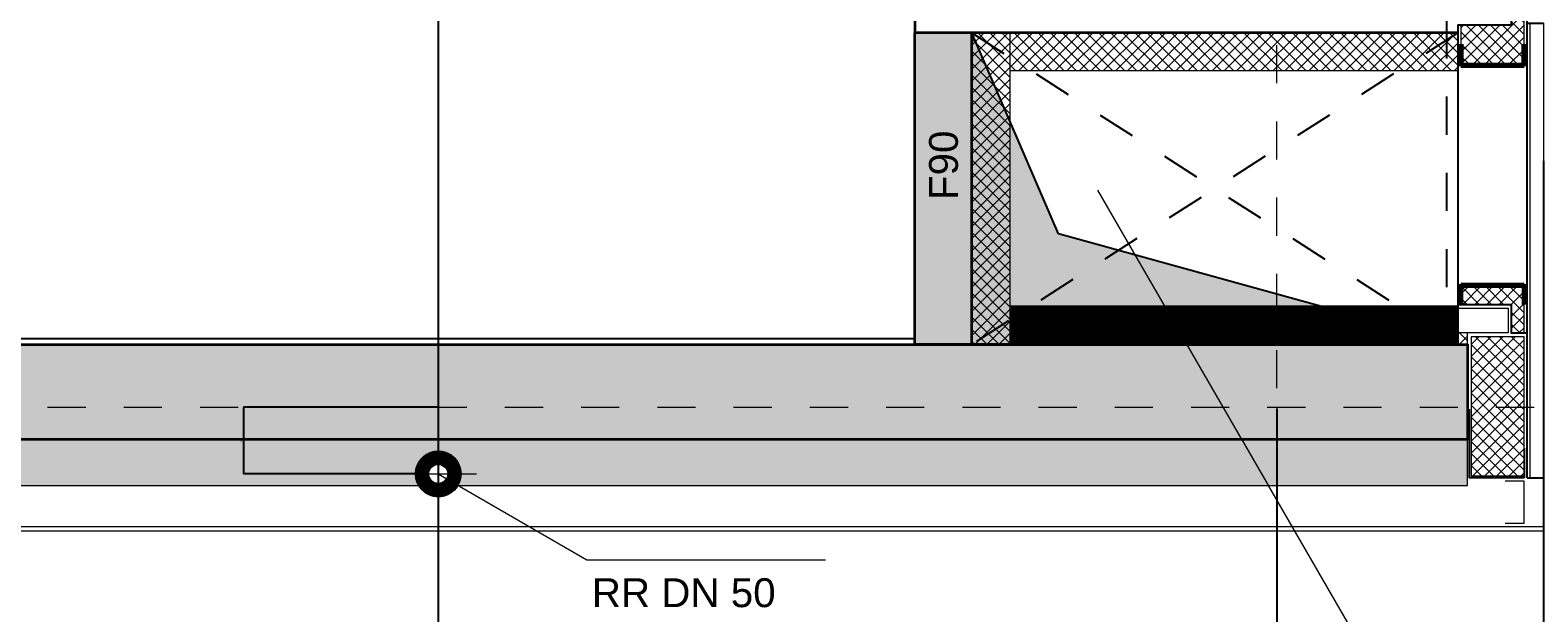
# Model space of a CAD drawing. Header units: metres. Extents: x -13 to 93, y -119 to 25.
# Tile 10 of 256: x 9.73 to 13.68, y -112.29 to -110.76. Entities that reach past the tile are written whole.
import ezdxf

# ---------------------------------------------------------------- set-up
doc = ezdxf.new("R2010")
doc.units = ezdxf.units.M
doc.header["$LTSCALE"] = 0.00508
doc.header["$PDMODE"] = 1
doc.header["$PDSIZE"] = -2
for name, pattern in [('STYLE_05', [0.19684, 0.069505, -0.127335]), ('STYLE_06', [1.0537, 0.590515, -0.19684, 0.069505, -0.19684]), ('STYLE_11', [0.393677, 0.196838, -0.196838])]:
    doc.linetypes.add(name, pattern=pattern)
doc.layers.get('0').update_dxf_attribs({"lineweight": 18})
for name, color, linetype, lineweight in [('3-0-0 DämmgSchraff', 7, 'Continuous', 18), ('3-0-0 Dämmung', 7, 'Continuous', 18), ('3-3-0 AW Fassade', 7, 'Continuous', 18), ('3-3-0-1 AW Beton', 7, 'Continuous', 35), ('3-3-5 AWBekleidungen', 7, 'Continuous', 18), ('3-4-0-2 IW GK', 7, 'Continuous', 35), ('3-4-5 IWBekleidungen', 7, 'Continuous', 25), ('3-5-1-1 DeckenDurchb', 7, 'Continuous', 25), ('3-5-1-1 DeckenDurchb VED', 7, 'STYLE_11', 25), ('3-5-9 DeckenSonstig VED', 7, 'STYLE_11', 25), ('3-6-3-2 Dachrinne', 7, 'Continuous', 18), ('4-1-0 AbwasWasserGas', 7, 'Continuous', 18), ('Bemaßung', 7, 'Continuous', 18), ('Keine', 7, 'Continuous', 18), ('Plan-Achse', 1, 'STYLE_06', 18), ('Plan-Text-Hinweis', 7, 'Continuous', 13)]:
    doc.layers.add(name, color=color, linetype=linetype, lineweight=lineweight)
doc.layers.get('0').freeze()
doc.styles.add('Arial', font='ARIAL.TTF')
doc.dimstyles.new('MTZ_200', dxfattribs={"dimtxt": 0.075762, "dimasz": 0.000706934, "dimexe": 0.001, "dimexo": 0.003, "dimgap": 0.0001, "dimtad": 1, "dimdec": 4, "dimzin": 11, "dimtxsty": 'Arial', "dimblk": 'VW_SLASH', "dimcen": 0, "dimdle": 0.001, "dimazin": 0, "dimtfac": 1, "dimtdec": 4, "dimtix": 1, "dimtmove": 0, "dimatfit": 0, "dimldrblk": 'VW_FILLEDARROW', "dimfxl": 0, "dimfrac": 2, "dimtolj": 1, "dimtzin": 11, "dimarcsym": 0})
pattern_1 = [(45, (0, 0), (0.015875, -0.015875), [])]
pattern_2 = [(-45, (0, 0), (0.015875, 0.015875), [])]
pattern_3 = [(45, (0, 0), (0.0003175, -0.0003175), [])]
pattern_4 = [(-45, (0, 0), (0.0003175, 0.0003175), [])]

# ---------------------------------------------------------------- blocks, each defined once
blk = doc.blocks.new('*U60')
at = {"color": 7}
blk.add_wipeout([(24.7136, -103.8361), (25.8886, -103.8361), (25.8886, -103.9361), (24.7136, -103.9361)], dxfattribs=at).dxf.layer = '3-0-0 Dämmung'
at = {"layer": '3-0-0 Dämmung', "linetype": 'Continuous', "lineweight": 5}
h = blk.add_hatch(dxfattribs=at)
h.set_pattern_fill('D_MMUNG_1_50', style=0, pattern_type=2)
h.set_pattern_definition(pattern_1)
h.paths.add_polyline_path([(24.7136, -103.8361), (25.8886, -103.8361), (25.8886, -103.9361), (24.7136, -103.9361)])
at = {"layer": '3-0-0 Dämmung', "linetype": 'Continuous', "lineweight": 13}
h = blk.add_hatch(dxfattribs=at)
h.set_pattern_fill('D_MMUNG_1_50-1', style=0, pattern_type=2)
h.set_pattern_definition(pattern_2)
h.paths.add_polyline_path([(24.7136, -103.8361), (25.8886, -103.8361), (25.8886, -103.9361), (24.7136, -103.9361)])
at = {"layer": '3-0-0 Dämmung', "color": 7}
blk.add_lwpolyline([(24.7136, -103.8361), (25.8886, -103.8361), (25.8886, -103.9361), (24.7136, -103.9361)], close=True, dxfattribs=at)
blk = doc.blocks.new('*U61')
at = {"color": 7}
blk.add_wipeout([(24.6136, -103.8361), (24.7136, -103.8361), (24.7136, -104.6536), (24.6136, -104.6536)], dxfattribs=at).dxf.layer = '3-0-0 Dämmung'
at = {"layer": '3-0-0 Dämmung', "linetype": 'Continuous', "lineweight": 5}
h = blk.add_hatch(dxfattribs=at)
h.set_pattern_fill('D_MMUNG_1_50', style=0, pattern_type=2)
h.set_pattern_definition(pattern_1)
h.paths.add_polyline_path([(24.6136, -103.8361), (24.7136, -103.8361), (24.7136, -104.6536), (24.6136, -104.6536)])
at = {"layer": '3-0-0 Dämmung', "linetype": 'Continuous', "lineweight": 13}
h = blk.add_hatch(dxfattribs=at)
h.set_pattern_fill('D_MMUNG_1_50-1', style=0, pattern_type=2)
h.set_pattern_definition(pattern_2)
h.paths.add_polyline_path([(24.6136, -103.8361), (24.7136, -103.8361), (24.7136, -104.6536), (24.6136, -104.6536)])
at = {"layer": '3-0-0 Dämmung', "color": 7}
blk.add_lwpolyline([(24.6136, -103.8361), (24.7136, -103.8361), (24.7136, -104.6536), (24.6136, -104.6536)], close=True, dxfattribs=at)
blk = doc.blocks.new('*U491')
at = {"layer": '3-3-5 AWBekleidungen', "color": 7, "linetype": 'Continuous'}
for p, q in [((-0.124, 1.3541), (-0.174, 1.3541)), ((-0.174, 1.3541), (-0.174, 1.2441)), ((-0.174, 1.2441), (-0.124, 1.2441))]:
    blk.add_line(p, q, dxfattribs=at)
blk = doc.blocks.new('*U492')
at = {"layer": '3-3-0 AW Fassade', "color": 7}
blk.add_line((-0.132, 0), (-0.195, 0), dxfattribs=at)
for points in [[(-0.195, 0.0325), (-0.182, 0.0325), (-0.182, -0.0325), (-0.195, -0.0325)], [(-0.132, 0.0325), (0, 0.0325), (0, -0.0325), (-0.132, -0.0325)]]:
    blk.add_lwpolyline(points, close=True, dxfattribs=at)
blk = doc.blocks.new('*U493')
at = {"layer": 'Keine', "lineweight": 25}
for p, q in [((-0.182, 1.235), (-0.225, 1.235)), ((-0.182, 1.235), (-0.182, 0.0425)), ((-0.182, 0.0425), (-0.225, 0.0425))]:
    blk.add_line(p, q, dxfattribs=at)
blk = doc.blocks.new('*U494')
at = {"layer": 'Keine', "lineweight": 25}
for p, q in [((-0.174, 1.235), (-0.03, 1.235)), ((-0.174, 1.1572), (-0.174, 1.235)), ((-0.03, 1.055), (-0.03, 1.235))]:
    blk.add_line(p, q, dxfattribs=at)
blk = doc.blocks.new('*U495')
at = {"layer": 'Keine', "color": 7, "lineweight": 70}
for p, q in [((-0.174, 0.73), (-0.174, 0.78)), ((-0.008, 0.78), (-0.008, 0.73)), ((-0.008, 0.73), (-0.174, 0.73))]:
    blk.add_line(p, q, dxfattribs=at)
blk = doc.blocks.new('*U496')
at = {"layer": 'Keine', "color": 7, "lineweight": 70}
for p, q in [((-0.008, 0.1525), (-0.174, 0.1525)), ((-0.174, 0.1525), (-0.174, 0.0975)), ((-0.008, 0.0975), (-0.008, 0.1525))]:
    blk.add_line(p, q, dxfattribs=at)
blk = doc.blocks.new('S_Randfeld_Lamelle_Schacht')
at = {"layer": '3-3-0 AW Fassade', "color": 7}
blk.add_blockref('*U492', (0, 0), dxfattribs=at)
at = {"color": 7, "linetype": 'Continuous'}
blk.add_wipeout([(-0.174, 0.865), (-0.035, 0.865), (-0.035, 1.23), (-0.174, 1.23)], dxfattribs=at).dxf.layer = '3-0-0 Dämmung'
at = {"layer": '3-0-0 Dämmung', "linetype": 'Continuous', "lineweight": 5}
h = blk.add_hatch(dxfattribs=at)
h.set_pattern_fill('D_MMUNG_1_50', style=0, pattern_type=2)
h.set_pattern_definition(pattern_1)
h.paths.add_polyline_path([(-0.174, 0.865), (-0.035, 0.865), (-0.035, 1.23), (-0.174, 1.23)])
at = {"layer": '3-0-0 Dämmung', "linetype": 'Continuous', "lineweight": 13}
h = blk.add_hatch(dxfattribs=at)
h.set_pattern_fill('D_MMUNG_1_50-1', style=0, pattern_type=2)
h.set_pattern_definition(pattern_2)
h.paths.add_polyline_path([(-0.174, 0.865), (-0.035, 0.865), (-0.035, 1.23), (-0.174, 1.23)])
at = {"layer": '3-0-0 Dämmung', "color": 7, "linetype": 'Continuous'}
blk.add_lwpolyline([(-0.174, 0.865), (-0.035, 0.865), (-0.035, 1.23), (-0.174, 1.23)], close=True, dxfattribs=at)
at = {"layer": 'Keine'}
blk.add_lwpolyline([(-0.225, 1.235), (-0.19, 1.235), (-0.19, 0.0425), (-0.225, 0.0425)], close=True, dxfattribs=at)
at = {"layer": '3-3-5 AWBekleidungen', "color": 7}
blk.add_blockref('*U491', (0, 0), dxfattribs=at)
at = {"layer": 'Keine'}
blk.add_blockref('*U493', (0, 0), dxfattribs=at)
at = {"layer": 'Keine', "color": 7}
blk.add_blockref('*U494', (0, 0), dxfattribs=at)
at = {"color": 7, "linetype": 'Continuous'}
blk.add_wipeout([(0, 0.855), (0, 0.885), (-0.025, 0.885), (-0.025, 0.855)], dxfattribs=at).dxf.layer = '3-0-0 Dämmung'
at = {"lineweight": 18}
blk.add_wipeout([(-0.14, 0.0475), (-0.008, 0.0475), (-0.008, 0.1525), (-0.174, 0.1525), (-0.174, 0.015), (-0.14, 0.015)], dxfattribs=at).dxf.layer = '3-0-0 Dämmung'
at = {"layer": '3-0-0 Dämmung', "linetype": 'Continuous', "lineweight": 5}
h = blk.add_hatch(dxfattribs=at)
h.set_pattern_fill('D_MMUNG_1_50', style=0, pattern_type=2)
h.set_pattern_definition(pattern_1)
h.paths.add_polyline_path([(0, 0.855), (0, 0.885), (-0.025, 0.885), (-0.025, 0.855)])
at = {"layer": '3-0-0 Dämmung', "linetype": 'Continuous', "lineweight": 13}
h = blk.add_hatch(dxfattribs=at)
h.set_pattern_fill('D_MMUNG_1_50-1', style=0, pattern_type=2)
h.set_pattern_definition(pattern_2)
h.paths.add_polyline_path([(0, 0.855), (0, 0.885), (-0.025, 0.885), (-0.025, 0.855)])
at = {"layer": '3-0-0 Dämmung', "linetype": 'Continuous', "lineweight": 5}
h = blk.add_hatch(dxfattribs=at)
h.set_pattern_fill('D_MMUNG_1_50', style=0, pattern_type=2)
h.set_pattern_definition(pattern_1)
h.paths.add_polyline_path([(-0.14, 0.0475), (-0.008, 0.0475), (-0.008, 0.1525), (-0.174, 0.1525), (-0.174, 0.015), (-0.14, 0.015)])
at = {"layer": '3-0-0 Dämmung', "linetype": 'Continuous', "lineweight": 13}
h = blk.add_hatch(dxfattribs=at)
h.set_pattern_fill('D_MMUNG_1_50-1', style=0, pattern_type=2)
h.set_pattern_definition(pattern_2)
h.paths.add_polyline_path([(-0.14, 0.0475), (-0.008, 0.0475), (-0.008, 0.1525), (-0.174, 0.1525), (-0.174, 0.015), (-0.14, 0.015)])
at = {"layer": '3-0-0 DämmgSchraff', "lineweight": 25}
blk.add_lwpolyline([(0, 0.1525), (-0.182, 0.1525), (-0.182, 0.015), (-0.14, 0.015), (-0.14, 0.0475), (-0.132, 0.0475), (-0.0543, 0.0475), (0, 0.0475)], close=True, dxfattribs=at)
at = {"layer": '3-0-0 Dämmung', "color": 7, "linetype": 'Continuous'}
blk.add_lwpolyline([(0, 0.855), (0, 0.885), (-0.025, 0.885), (-0.025, 0.855)], close=True, dxfattribs=at)
at = {"layer": '3-0-0 Dämmung', "lineweight": 18}
blk.add_lwpolyline([(-0.14, 0.0475), (-0.008, 0.0475), (-0.008, 0.1525), (-0.174, 0.1525), (-0.174, 0.015), (-0.14, 0.015)], close=True, dxfattribs=at)
at = {"layer": 'Keine'}
blk.add_lwpolyline([(0, 0.855), (0, 0.79), (-0.132, 0.79), (-0.132, 0.855)], close=True, dxfattribs=at)
at = {"layer": 'Keine', "color": 7}
blk.add_blockref('*U496', (0, 0), dxfattribs=at)
at = {"lineweight": 18}
blk.add_wipeout([(-0.14, 0.855), (-0.174, 0.855), (-0.174, 0.73), (-0.008, 0.73), (-0.008, 0.78), (-0.14, 0.78)], dxfattribs=at).dxf.layer = '3-0-0 Dämmung'
at = {"layer": '3-0-0 Dämmung', "linetype": 'Continuous', "lineweight": 5}
h = blk.add_hatch(dxfattribs=at)
h.set_pattern_fill('D_MMUNG_1_50', style=0, pattern_type=2)
h.set_pattern_definition(pattern_1)
h.paths.add_polyline_path([(-0.14, 0.855), (-0.174, 0.855), (-0.174, 0.73), (-0.008, 0.73), (-0.008, 0.78), (-0.14, 0.78)])
at = {"layer": '3-0-0 Dämmung', "linetype": 'Continuous', "lineweight": 13}
h = blk.add_hatch(dxfattribs=at)
h.set_pattern_fill('D_MMUNG_1_50-1', style=0, pattern_type=2)
h.set_pattern_definition(pattern_2)
h.paths.add_polyline_path([(-0.14, 0.855), (-0.174, 0.855), (-0.174, 0.73), (-0.008, 0.73), (-0.008, 0.78), (-0.14, 0.78)])
at = {"layer": '3-0-0 DämmgSchraff', "lineweight": 25}
blk.add_lwpolyline([(-0.132, 0.78), (-0.14, 0.78), (-0.14, 0.855), (-0.182, 0.855), (-0.182, 0.73), (-0.1361, 0.73), (-0.1121, 0.73), (0, 0.73), (0, 0.78), (-0.0803, 0.78)], close=True, dxfattribs=at)
at = {"layer": '3-0-0 Dämmung', "lineweight": 18}
blk.add_lwpolyline([(-0.14, 0.855), (-0.174, 0.855), (-0.174, 0.73), (-0.008, 0.73), (-0.008, 0.78), (-0.14, 0.78)], close=True, dxfattribs=at)
at = {"layer": 'Keine', "color": 7}
blk.add_blockref('*U495', (0, 0), dxfattribs=at)
blk = doc.blocks.new('*U526')
at = {"layer": '3-5-1-1 DeckenDurchb', "linetype": 'Continuous', "lineweight": 0}
blk.add_hatch(color=7, dxfattribs=at).paths.add_polyline_path([(24.6136, -103.8361), (24.6136, -104.6536), (25.8886, -104.6536), (24.8413, -104.3639)])
at = {"layer": '3-5-1-1 DeckenDurchb'}
for points in [[(24.6136, -103.8361), (24.6136, -104.6536), (25.8886, -104.6536), (24.8413, -104.3639)], [(24.6136, -103.8361), (25.8886, -103.8361), (25.8886, -104.6536), (24.6136, -104.6536)]]:
    blk.add_lwpolyline(points, close=True, dxfattribs=at)
blk = doc.blocks.new('*U555')
at = {"layer": '3-5-1-1 DeckenDurchb VED'}
for p, q in [((24.6136, -103.8361), (25.8886, -104.6536)), ((25.8886, -103.8361), (24.6136, -104.6536))]:
    blk.add_line(p, q, dxfattribs=at)
blk.add_lwpolyline([(24.6136, -103.8361), (25.8886, -103.8361), (25.8886, -104.6536), (24.6136, -104.6536)], close=True, dxfattribs=at)
blk = doc.blocks.new('VW_SLASH')
at = {"color": 0, "linetype": 'ByBlock', "lineweight": -2}
blk.add_line((0, 0), (-1, 0), dxfattribs=at)
at = {"color": 0, "linetype": 'ByBlock', "lineweight": 20}
blk.add_line((0, 0), (0, 0), dxfattribs=at)
blk = doc.blocks.new('*D750')
at = {"layer": 'Bemaßung', "color": 0, "lineweight": -2}
for p, q in [((-0.7, -110.938), (-0.7, -115.551)), ((13.7, -111.103), (13.7, -115.551)), ((-0.6993, -115.55), (13.6993, -115.55))]:
    blk.add_line(p, q, dxfattribs=at)
at = {"layer": 'Defpoints', "color": 0, "lineweight": 0}
for p in [(-0.7, -110.935), (13.7, -111.1), (13.7, -115.55)]:
    blk.add_point(p, dxfattribs=at)
at = {"layer": 'Bemaßung', "color": 0, "lineweight": -2, "xscale": 0.00070693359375, "yscale": 0.00070693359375, "zscale": 0.00070693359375, "rotation": 180}
blk.add_blockref('VW_SLASH', (-0.7, -115.55), dxfattribs=at)
at = {"layer": 'Bemaßung', "color": 0, "lineweight": -2, "xscale": 0.00070693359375, "yscale": 0.00070693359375, "zscale": 0.00070693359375}
blk.add_blockref('VW_SLASH', (13.7, -115.55), dxfattribs=at)
at = {"layer": 'Bemaßung', "color": 0, "insert": (6.5, -115.5388), "char_height": 0.00227, "attachment_point": 5, "style": 'Arial'}
blk.add_mtext('\\A1;720m', dxfattribs=at)
blk = doc.blocks.new('VW_FILLEDARROW')
at = {"color": 0, "lineweight": -2}
blk.add_solid([(0, 0), (0, 0), (0, 0)], dxfattribs=at)
blk = doc.blocks.new('*D762')
at = {"layer": 'Bemaßung', "color": 0, "lineweight": -2}
for p, q in [((-0.7, -110.938), (-0.7, -115.551)), ((13.7, -111.103), (13.7, -115.551)), ((-0.6993, -115.55), (13.6993, -115.55))]:
    blk.add_line(p, q, dxfattribs=at)
at = {"layer": 'Defpoints', "color": 0, "lineweight": 0}
for p in [(-0.7, -110.935), (13.7, -111.1), (13.7, -115.55)]:
    blk.add_point(p, dxfattribs=at)
at = {"layer": 'Bemaßung', "color": 0, "lineweight": -2, "xscale": 0.00070693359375, "yscale": 0.00070693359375, "zscale": 0.00070693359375, "rotation": 180}
blk.add_blockref('VW_SLASH', (-0.7, -115.55), dxfattribs=at)
at = {"layer": 'Bemaßung', "color": 0, "lineweight": -2, "xscale": 0.00070693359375, "yscale": 0.00070693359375, "zscale": 0.00070693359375}
blk.add_blockref('VW_SLASH', (13.7, -115.55), dxfattribs=at)
at = {"layer": 'Bemaßung', "color": 0, "insert": (6.5, -115.5388), "char_height": 0.00227, "attachment_point": 5, "style": 'Arial'}
blk.add_mtext('\\A1;720m', dxfattribs=at)
blk = doc.blocks.new('*D773')
at = {"layer": 'Bemaßung', "color": 0, "lineweight": -2}
for p, q in [((13.7, -111.763), (13.7, -115.201)), ((7.176, -112.078), (7.176, -115.201)), ((7.1767, -115.2), (10.3167, -115.2)), ((13.6993, -115.2), (10.3469, -115.2))]:
    blk.add_line(p, q, dxfattribs=at)
at = {"layer": 'Defpoints', "color": 0, "lineweight": 0}
for p in [(13.7, -111.76), (7.176, -112.075), (7.176, -115.2)]:
    blk.add_point(p, dxfattribs=at)
at = {"layer": 'Bemaßung', "color": 0, "lineweight": -2, "xscale": 0.00070693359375, "yscale": 0.00070693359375, "zscale": 0.00070693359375, "rotation": 180}
blk.add_blockref('VW_SLASH', (7.176, -115.2), dxfattribs=at)
at = {"layer": 'Bemaßung', "color": 0, "lineweight": -2, "xscale": 0.00070693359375, "yscale": 0.00070693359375, "zscale": 0.00070693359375}
blk.add_blockref('VW_SLASH', (13.7, -115.2), dxfattribs=at)
at = {"layer": 'Bemaßung', "color": 0, "insert": (10.3318, -115.19), "char_height": 0.00227, "attachment_point": 5, "style": 'Arial'}
blk.add_mtext('\\A1;326,2m', dxfattribs=at)
blk = doc.blocks.new('*D779')
at = {"layer": 'Bemaßung', "color": 0, "lineweight": -2}
for p, q in [((-0.7, -110.938), (-0.7, -115.551)), ((13.7, -111.103), (13.7, -115.551)), ((-0.6993, -115.55), (13.6993, -115.55))]:
    blk.add_line(p, q, dxfattribs=at)
at = {"layer": 'Defpoints', "color": 0, "lineweight": 0}
for p in [(-0.7, -110.935), (13.7, -111.1), (13.7, -115.55)]:
    blk.add_point(p, dxfattribs=at)
at = {"layer": 'Bemaßung', "color": 0, "lineweight": -2, "xscale": 0.00070693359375, "yscale": 0.00070693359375, "zscale": 0.00070693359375, "rotation": 180}
blk.add_blockref('VW_SLASH', (-0.7, -115.55), dxfattribs=at)
at = {"layer": 'Bemaßung', "color": 0, "lineweight": -2, "xscale": 0.00070693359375, "yscale": 0.00070693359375, "zscale": 0.00070693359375}
blk.add_blockref('VW_SLASH', (13.7, -115.55), dxfattribs=at)
at = {"layer": 'Bemaßung', "color": 0, "insert": (6.5, -115.5388), "char_height": 0.00227, "attachment_point": 5, "style": 'Arial'}
blk.add_mtext('\\A1;720m', dxfattribs=at)
blk = doc.blocks.new('*D786')
at = {"layer": 'Bemaßung', "color": 0, "lineweight": -2}
for p, q in [((7.28, -111.753), (7.28, -114.846)), ((13.5, -112.433), (13.5, -114.846)), ((13.4993, -114.845), (7.2807, -114.845))]:
    blk.add_line(p, q, dxfattribs=at)
at = {"layer": 'Defpoints', "color": 0, "lineweight": 0}
for p in [(7.28, -111.75), (13.5, -112.43), (7.28, -114.845)]:
    blk.add_point(p, dxfattribs=at)
at = {"layer": 'Bemaßung', "color": 0, "lineweight": -2, "xscale": 0.00070693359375, "yscale": 0.00070693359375, "zscale": 0.00070693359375, "rotation": 180}
blk.add_blockref('VW_SLASH', (7.28, -114.845), dxfattribs=at)
at = {"layer": 'Bemaßung', "color": 0, "lineweight": -2, "xscale": 0.00070693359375, "yscale": 0.00070693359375, "zscale": 0.00070693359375}
blk.add_blockref('VW_SLASH', (13.5, -114.845), dxfattribs=at)
at = {"layer": 'Bemaßung', "color": 0, "insert": (10.39, -114.8338), "char_height": 0.00227, "attachment_point": 5, "style": 'Arial'}
blk.add_mtext('\\A1;311m', dxfattribs=at)
blk = doc.blocks.new('*D802')
at = {"layer": 'Bemaßung', "color": 0, "lineweight": -2}
for p, q in [((-0.7, -110.938), (-0.7, -115.551)), ((13.7, -111.103), (13.7, -115.551)), ((-0.6993, -115.55), (13.6993, -115.55))]:
    blk.add_line(p, q, dxfattribs=at)
at = {"layer": 'Defpoints', "color": 0, "lineweight": 0}
for p in [(-0.7, -110.935), (13.7, -111.1), (13.7, -115.55)]:
    blk.add_point(p, dxfattribs=at)
at = {"layer": 'Bemaßung', "color": 0, "lineweight": -2, "xscale": 0.00070693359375, "yscale": 0.00070693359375, "zscale": 0.00070693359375, "rotation": 180}
blk.add_blockref('VW_SLASH', (-0.7, -115.55), dxfattribs=at)
at = {"layer": 'Bemaßung', "color": 0, "lineweight": -2, "xscale": 0.00070693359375, "yscale": 0.00070693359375, "zscale": 0.00070693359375}
blk.add_blockref('VW_SLASH', (13.7, -115.55), dxfattribs=at)
at = {"layer": 'Bemaßung', "color": 0, "insert": (6.5, -115.5388), "char_height": 0.00227, "attachment_point": 5, "style": 'Arial'}
blk.add_mtext('\\A1;720m', dxfattribs=at)
blk = doc.blocks.new('*D803')
at = {"layer": 'Bemaßung', "color": 0, "lineweight": -2}
for p, q in [((-1.53, -109.678), (-1.53, -115.901)), ((42.58, -110.113), (42.58, -115.901)), ((42.5793, -115.9), (-1.5293, -115.9))]:
    blk.add_line(p, q, dxfattribs=at)
at = {"layer": 'Defpoints', "color": 0, "lineweight": 0}
for p in [(-1.53, -109.675), (42.58, -110.11), (-1.53, -115.9)]:
    blk.add_point(p, dxfattribs=at)
at = {"layer": 'Bemaßung', "color": 0, "lineweight": -2, "xscale": 0.00070693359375, "yscale": 0.00070693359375, "zscale": 0.00070693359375, "rotation": 180}
blk.add_blockref('VW_SLASH', (-1.53, -115.9), dxfattribs=at)
at = {"layer": 'Bemaßung', "color": 0, "lineweight": -2, "xscale": 0.00070693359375, "yscale": 0.00070693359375, "zscale": 0.00070693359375}
blk.add_blockref('VW_SLASH', (42.58, -115.9), dxfattribs=at)
at = {"layer": 'Bemaßung', "color": 0, "insert": (20.525, -115.8886), "char_height": 0.002273, "attachment_point": 5, "style": 'Arial'}
blk.add_mtext('\\A1;2205,5m', dxfattribs=at)
blk = doc.blocks.new('*D1304')
at = {"layer": 'Bemaßung', "color": 0, "lineweight": -2}
for p, q in [((10.797, -111.75), (10.289, -111.75)), ((10.29, -111.9243), (10.29, -111.7507)), ((10.777, -111.925), (10.289, -111.925))]:
    blk.add_line(p, q, dxfattribs=at)
at = {"layer": 'Defpoints', "color": 0, "lineweight": 0}
for p in [(10.29, -111.75), (10.8, -111.75), (10.78, -111.925)]:
    blk.add_point(p, dxfattribs=at)
at = {"layer": 'Bemaßung', "color": 0, "lineweight": -2, "xscale": 0.00070693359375, "yscale": 0.00070693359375, "zscale": 0.00070693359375}
for p, rotation in [((10.29, -111.75), 90), ((10.29, -111.925), 270)]:
    blk.add_blockref('VW_SLASH', p, dxfattribs=dict(at, rotation=rotation))
at = {"layer": 'Bemaßung', "color": 0, "insert": (10.2835, -111.8375), "char_height": 0.00253, "attachment_point": 5, "rotation": 90, "style": 'Arial'}
blk.add_mtext('\\A1;8,75m', dxfattribs=at)
blk = doc.blocks.new('*D1305')
at = {"layer": 'Bemaßung', "color": 0, "lineweight": -2}
for p, q in [((10.8, -109.928), (10.8, -112.511)), ((13, -111.753), (13, -112.511)), ((12.9993, -112.51), (10.8007, -112.51))]:
    blk.add_line(p, q, dxfattribs=at)
at = {"layer": 'Defpoints', "color": 0, "lineweight": 0}
for p in [(10.8, -109.925), (13, -111.75), (10.8, -112.51)]:
    blk.add_point(p, dxfattribs=at)
at = {"layer": 'Bemaßung', "color": 0, "lineweight": -2, "xscale": 0.00070693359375, "yscale": 0.00070693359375, "zscale": 0.00070693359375, "rotation": 180}
blk.add_blockref('VW_SLASH', (10.8, -112.51), dxfattribs=at)
at = {"layer": 'Bemaßung', "color": 0, "lineweight": -2, "xscale": 0.00070693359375, "yscale": 0.00070693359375, "zscale": 0.00070693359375}
blk.add_blockref('VW_SLASH', (13, -112.51), dxfattribs=at)
at = {"layer": 'Bemaßung', "color": 0, "insert": (11.9, -112.5037), "char_height": 0.00253, "attachment_point": 5, "style": 'Arial'}
blk.add_mtext('\\A1;110m', dxfattribs=at)

msp = doc.modelspace()

# ---------------------------------------------------------------- linework, layer by layer
at = {"layer": '3-3-0 AW Fassade', "color": 7}
msp.add_lwpolyline([(7.176, -112.063), (13.7, -112.063), (13.7, -112.075), (7.176, -112.075)], close=True, dxfattribs=at)
at = {"layer": 'Plan-Text-Hinweis', "color": 7, "linetype": 'Continuous'}
msp.add_line((11.19, -112.1501666), (11.81585469, -112.1501666), dxfattribs=at)

# ---------------------------------------------------------------- block references
at = {"layer": '3-0-0 Dämmung', "color": 7}
msp.add_blockref('*U60', (-12.41363701, -6.93135892), dxfattribs=at)

# ---------------------------------------------------------------- texts
at = {"layer": 'Plan-Text-Hinweis', "insert": (12.08770392, -111.20639096), "char_height": 0.0757622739, "attachment_point": 1, "rotation": 90, "line_spacing_factor": 0.967741, "style": 'Arial'}
msp.add_mtext('{\\C7;\\lF90}', dxfattribs=at)
at = {"layer": 'Plan-Text-Hinweis', "color": 7, "insert": (11.2029486, -112.19881975), "char_height": 0.075762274, "attachment_point": 1, "line_spacing_factor": 0.967741, "style": 'Arial'}
msp.add_mtext('RR DN 50', dxfattribs=at)

# ---------------------------------------------------------------- wipeouts: each hides what was drawn before it
at = {"color": 7}
msp.add_wipeout([(12.3, -111.485), (12.3, -111.585), (13.475, -111.585), (13.475, -111.55), (13.475, -111.485)], dxfattribs=at).dxf.layer = '3-0-0 Dämmung'
at = {"color": 7, "linetype": 'Continuous'}
for points, layer in [([(7.39, -111.955), (13.5, -111.955), (13.5, -111.835), (7.39, -111.835)], '3-0-0 Dämmung'), ([(7.25, -111.57), (12.05, -111.57), (12.05, -111.585), (7.25, -111.585)], '3-4-5 IWBekleidungen')]:
    msp.add_wipeout(points, dxfattribs=at).dxf.layer = layer

# ---------------------------------------------------------------- next in the draw order: hatches: boundary and pattern name
at = {"layer": '3-0-0 Dämmung', "linetype": 'Continuous', "lineweight": 5}
h = msp.add_hatch(dxfattribs=at)
h.set_pattern_fill('D_MMUNG_1_50', style=0, pattern_type=2)
h.set_pattern_definition(pattern_3)
h.paths.add_polyline_path([(12.3, -111.485), (12.3, -111.585), (13.475, -111.585), (13.475, -111.55), (13.475, -111.485)])
at = {"layer": '3-0-0 Dämmung', "linetype": 'Continuous', "lineweight": 13}
h = msp.add_hatch(dxfattribs=at)
h.set_pattern_fill('D_MMUNG_1_50-1', style=0, pattern_type=2)
h.set_pattern_definition(pattern_4)
h.paths.add_polyline_path([(12.3, -111.485), (12.3, -111.585), (13.475, -111.585), (13.475, -111.55), (13.475, -111.485)])
at = {"layer": '3-0-0 Dämmung', "linetype": 'Continuous', "lineweight": 5}
h = msp.add_hatch(dxfattribs=at)
h.set_pattern_fill('D_MMUNG_1_50', style=0, pattern_type=2)
h.set_pattern_definition(pattern_3)
h.paths.add_polyline_path([(7.39, -111.955), (13.5, -111.955), (13.5, -111.835), (7.39, -111.835)])
at = {"layer": '3-0-0 Dämmung', "linetype": 'Continuous', "lineweight": 13}
h = msp.add_hatch(dxfattribs=at)
h.set_pattern_fill('D_MMUNG_1_50-1', style=0, pattern_type=2)
h.set_pattern_definition(pattern_4)
h.paths.add_polyline_path([(7.39, -111.955), (13.5, -111.955), (13.5, -111.835), (7.39, -111.835)])

# ---------------------------------------------------------------- next in the draw order: linework, layer by layer
at = {"layer": '3-0-0 Dämmung', "color": 7}
msp.add_lwpolyline([(12.3, -111.485), (12.3, -111.585), (13.475, -111.585), (13.475, -111.55), (13.475, -111.485)], close=True, dxfattribs=at)
at = {"layer": '3-0-0 Dämmung', "color": 7, "linetype": 'Continuous'}
msp.add_lwpolyline([(7.39, -111.955), (13.5, -111.955), (13.5, -111.835), (7.39, -111.835)], close=True, dxfattribs=at)
at = {"layer": '3-4-5 IWBekleidungen', "color": 7, "linetype": 'Continuous'}
msp.add_lwpolyline([(7.25, -111.57), (12.05, -111.57), (12.05, -111.585), (7.25, -111.585)], close=True, dxfattribs=at)
at = {"layer": 'Plan-Text-Hinweis', "color": 7, "linetype": 'Continuous'}
msp.add_line((12.53, -111.18), (13.25168784, -112.43), dxfattribs=at)

# ---------------------------------------------------------------- next in the draw order: block references
at = {"layer": '3-0-0 Dämmung', "color": 7}
msp.add_blockref('*U61', (-12.41363701, -6.93135892), dxfattribs=at)

# ---------------------------------------------------------------- next in the draw order: linework, layer by layer
at = {"layer": '3-3-0-1 AW Beton'}
msp.add_line((12.2, -111.585), (12.05, -111.585), dxfattribs=at)

# ---------------------------------------------------------------- next in the draw order: wipeouts: each hides what was drawn before it
at = {"lineweight": 5}
msp.add_wipeout([(13.475, -110.6675), (13.475, -110.7675), (12.05, -110.7675), (12.05, -110.6675)], dxfattribs=at).dxf.layer = '3-4-0-2 IW GK'

# ---------------------------------------------------------------- next in the draw order: hatches: boundary and pattern name
at = {"layer": '3-3-0-1 AW Beton', "linetype": 'Continuous', "lineweight": 0}
msp.add_hatch(color=255, dxfattribs=at).paths.add_polyline_path([(12.2, -111.585), (12.05, -111.585), (12.05, -110.7675), (12.2, -110.7675)])
at = {"layer": '3-3-0-1 AW Beton', "linetype": 'Continuous', "lineweight": 13}
h = msp.add_hatch(dxfattribs=at)
h.set_pattern_fill('STAHLBETON_1_50', angle=90, style=0, pattern_type=2)
h.set_pattern_definition([(135, (0, 0), (2e-19, 0.0032), []), (135, (1e-19, 0.0016), (2e-19, 0.0032), [0.0012, -0.0012])])
h.paths.add_polyline_path([(12.2, -111.585), (12.05, -111.585), (12.05, -110.7675), (12.2, -110.7675)])

# ---------------------------------------------------------------- next in the draw order: linework, layer by layer
at = {"layer": '3-3-0-1 AW Beton'}
for p, q in [((12.2, -110.7675), (12.05, -110.7675)), ((12.05, -111.585), (12.05, -110.7675)), ((12.2, -111.585), (12.2, -110.7675))]:
    msp.add_line(p, q, dxfattribs=at)
at = {"layer": '3-4-0-2 IW GK'}
for p in [(12.05, -110.6675), (13.475, -110.7675)]:
    msp.add_line(p, (12.05, -110.7675), dxfattribs=at)
at = {"layer": '3-5-9 DeckenSonstig VED', "color": 7, "linetype": 'STYLE_05'}
msp.add_line((13.445, -86.335), (13.445, -111.585), dxfattribs=at)
at = {"layer": 'Plan-Achse'}
msp.add_line((13, -118.5), (13, 6.75), dxfattribs=at)

# ---------------------------------------------------------------- next in the draw order: block references
at = {"layer": '3-3-0 AW Fassade', "color": 7, "rotation": 180}
msp.add_blockref('S_Randfeld_Lamelle_Schacht', (13.475, -110.7), dxfattribs=at)

# ---------------------------------------------------------------- next in the draw order: hatches: boundary and pattern name
at = {"layer": '3-3-0-1 AW Beton', "linetype": 'Continuous', "lineweight": 0}
msp.add_hatch(color=255, dxfattribs=at).paths.add_polyline_path([(7.28, -111.585), (13.5, -111.585), (13.5, -111.835), (7.28, -111.835)])
at = {"layer": '3-3-0-1 AW Beton', "linetype": 'Continuous', "lineweight": 13}
h = msp.add_hatch(dxfattribs=at)
h.set_pattern_fill('STAHLBETON_1_50', style=0, pattern_type=2)
h.set_pattern_definition([(45, (0, 0), (0.0032, 0), []), (45, (0.0016, 0), (0.0032, 0), [0.0012, -0.0012])])
h.paths.add_polyline_path([(7.28, -111.585), (13.5, -111.585), (13.5, -111.835), (7.28, -111.835)])

# ---------------------------------------------------------------- next in the draw order: linework, layer by layer
at = {"layer": '3-3-0-1 AW Beton', "color": 7}
msp.add_lwpolyline([(7.28, -111.585), (13.5, -111.585), (13.5, -111.835), (7.28, -111.835)], close=True, dxfattribs=at)
at = {"layer": 'Plan-Achse'}
msp.add_line((-9.42493716, -111.75), (50.475, -111.75), dxfattribs=at)

# ---------------------------------------------------------------- next in the draw order: block references
at = {"layer": '3-5-1-1 DeckenDurchb', "color": 7}
msp.add_blockref('*U526', (-12.41363701, -6.93135892), dxfattribs=at)
at = {"layer": '3-5-1-1 DeckenDurchb VED', "color": 7}
msp.add_blockref('*U555', (-12.41363701, -6.93135892), dxfattribs=at)

# ---------------------------------------------------------------- next in the draw order: dimensions: what is measured, and where the dimension line sits
at = {"layer": 'Bemaßung'}
for base, p1, p2, picture, middle in [((-1.53, -115.9), (42.58, -110.11), (-1.53, -109.675), '*D803', (20.525, -115.88863411)), ((13.7, -115.55), (-0.7, -110.935), (13.7, -111.1), '*D750', (6.5, -115.53883953)), ((13.7, -115.55), (-0.7, -110.935), (13.7, -111.1), '*D762', (6.5, -115.53883953)), ((13.7, -115.55), (-0.7, -110.935), (13.7, -111.1), '*D779', (6.5, -115.53883953)), ((13.7, -115.55), (-0.7, -110.935), (13.7, -111.1), '*D802', (6.5, -115.53883953)), ((7.28, -114.845), (13.5, -112.43), (7.28, -111.75), '*D786', (10.39, -114.83383876))]:
    dim = msp.add_linear_dim(base=base, p1=p1, p2=p2, dimstyle='MTZ_200', override={"dimtxt": 0.002273, "dimgap": 0.01, "dimdec": 3, "dimlfac": 50, "dimpost": '<>m', "dimtxsty": 'Arial', "dimtmove": 2}, dxfattribs=at)
    dim.commit()
    dim.dimension.update_dxf_attribs({"geometry": picture, "text_midpoint": middle})
dim = msp.add_linear_dim(base=(7.176, -115.2), p1=(13.7, -111.76), p2=(7.176, -112.075), dimstyle='MTZ_200', override={"dimtxt": 0.002273, "dimgap": 0.01, "dimdec": 3, "dimlfac": 50, "dimpost": '<>m', "dimtxsty": 'Arial', "dimtmove": 2}, dxfattribs=at)
dim.commit()
dim.dimension.update_dxf_attribs({"geometry": '*D773', "text_midpoint": (10.33179535, -115.19), "dimtype": 160})

# ---------------------------------------------------------------- next in the draw order: wipeouts: each hides what was drawn before it
at = {"linetype": 'Continuous'}
msp.add_wipeout([(10.84444444, -111.96530746), (10.83572686, -111.97320364), (10.82563632, -111.97924739), (10.81456058, -111.98320644), (10.80292529, -111.98492865), (10.79117758, -111.98434783), (10.77976891, -111.98148631), (10.76913772, -111.97645405), (10.75969254, -111.96944444), (10.75179636, -111.96072686), (10.74575261, -111.95063632), (10.74179356, -111.93956058), (10.74007135, -111.92792529), (10.74065217, -111.91617758), (10.74351369, -111.90476891), (10.74854595, -111.89413772), (10.75555556, -111.88469254), (10.76427314, -111.87679636), (10.77436368, -111.87075261), (10.78543942, -111.86679356), (10.79707471, -111.86507135), (10.80882242, -111.86565217), (10.82023109, -111.86851369), (10.83086228, -111.87354595), (10.84030746, -111.88055556), (10.84820364, -111.88927314), (10.85424739, -111.89936368), (10.85820644, -111.91043942), (10.85992865, -111.92207471), (10.85934783, -111.93382242), (10.85648631, -111.94523109), (10.85145405, -111.95586228)], dxfattribs=at).dxf.layer = '3-0-0 DämmgSchraff'

# ---------------------------------------------------------------- next in the draw order: hatches: boundary and pattern name
at = {"layer": '3-0-0 DämmgSchraff', "linetype": 'Continuous', "lineweight": 5}
h = msp.add_hatch(dxfattribs=at)
h.set_pattern_fill('D_MMUNG_1_50', style=0, pattern_type=2)
h.set_pattern_definition(pattern_3)
edge = h.paths.add_edge_path()
edge.add_arc((10.8, -111.925), 0.06, 0, 360, ccw=False)
at = {"layer": '3-0-0 DämmgSchraff', "linetype": 'Continuous', "lineweight": 13}
h = msp.add_hatch(dxfattribs=at)
h.set_pattern_fill('D_MMUNG_1_50-1', style=0, pattern_type=2)
h.set_pattern_definition(pattern_4)
edge = h.paths.add_edge_path()
edge.add_arc((10.8, -111.925), 0.06, 0, 360, ccw=False)

# ---------------------------------------------------------------- next in the draw order: linework, layer by layer
at = {"layer": '3-0-0 DämmgSchraff', "linetype": 'Continuous'}
msp.add_circle((10.8, -111.925), 0.06, dxfattribs=at)

# ---------------------------------------------------------------- next in the draw order: dimensions: what is measured, and where the dimension line sits
at = {"layer": 'Bemaßung', "color": 7}
dim = msp.add_linear_dim(base=(10.29, -111.75), p1=(10.78, -111.925), p2=(10.8, -111.75), angle=90, dimstyle='MTZ_200', override={"dimtxt": 0.002525, "dimgap": 0.005, "dimdec": 8, "dimlfac": 50, "dimpost": '<>m', "dimtxsty": 'Arial', "dimtix": 0, "dimtmove": 2}, dxfattribs=at)
dim.commit()
dim.dimension.update_dxf_attribs({"geometry": '*D1304', "text_midpoint": (10.2834823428, -111.8375)})

# ---------------------------------------------------------------- next in the draw order: wipeouts: each hides what was drawn before it
at = {"linetype": 'Continuous'}
msp.add_wipeout([(10.81851852, -111.94179478), (10.81488619, -111.94508485), (10.8106818, -111.94760308), (10.80606691, -111.94925268), (10.80121887, -111.94997027), (10.79632399, -111.94972826), (10.79157038, -111.94853596), (10.78714072, -111.94643919), (10.78320522, -111.94351852), (10.77991515, -111.93988619), (10.77739692, -111.9356818), (10.77574732, -111.93106691), (10.77502973, -111.92621887), (10.77527174, -111.92132399), (10.77646404, -111.91657038), (10.77856081, -111.91214072), (10.78148148, -111.90820522), (10.78511381, -111.90491515), (10.7893182, -111.90239692), (10.79393309, -111.90074732), (10.79878113, -111.90002973), (10.80367601, -111.90027174), (10.80842962, -111.90146404), (10.81285928, -111.90356081), (10.81679478, -111.90648148), (10.82008485, -111.91011381), (10.82260308, -111.9143182), (10.82425268, -111.91893309), (10.82497027, -111.92378113), (10.82472826, -111.92867601), (10.82353596, -111.93342962), (10.82143919, -111.93785928)], dxfattribs=at).dxf.layer = '4-1-0 AbwasWasserGas'

# ---------------------------------------------------------------- next in the draw order: linework, layer by layer
at = {"layer": '3-6-3-2 Dachrinne', "color": 7, "linetype": 'Continuous'}
for p, q in [((10.8, -111.825), (10.8, -112.025)), ((10.7, -111.925), (10.9, -111.925))]:
    msp.add_line(p, q, dxfattribs=at)
at = {"layer": '4-1-0 AbwasWasserGas', "linetype": 'Continuous'}
msp.add_circle((10.8, -111.925), 0.025, dxfattribs=at)
at = {"layer": 'Plan-Text-Hinweis', "color": 7, "linetype": 'Continuous'}
msp.add_line((10.8, -111.925), (11.19, -112.1501666), dxfattribs=at)

# ---------------------------------------------------------------- next in the draw order: dimensions: what is measured, and where the dimension line sits
at = {"layer": 'Bemaßung', "color": 7}
dim = msp.add_linear_dim(base=(10.8, -112.51), p1=(13, -111.75), p2=(10.8, -109.925), dimstyle='MTZ_200', override={"dimtxt": 0.002525, "dimgap": 0.005, "dimdec": 8, "dimlfac": 50, "dimpost": '<>m', "dimtxsty": 'Arial', "dimtmove": 2}, dxfattribs=at)
dim.commit()
dim.dimension.update_dxf_attribs({"geometry": '*D1305', "text_midpoint": (11.9, -112.5037105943)})

doc.saveas('drawing.dxf')
